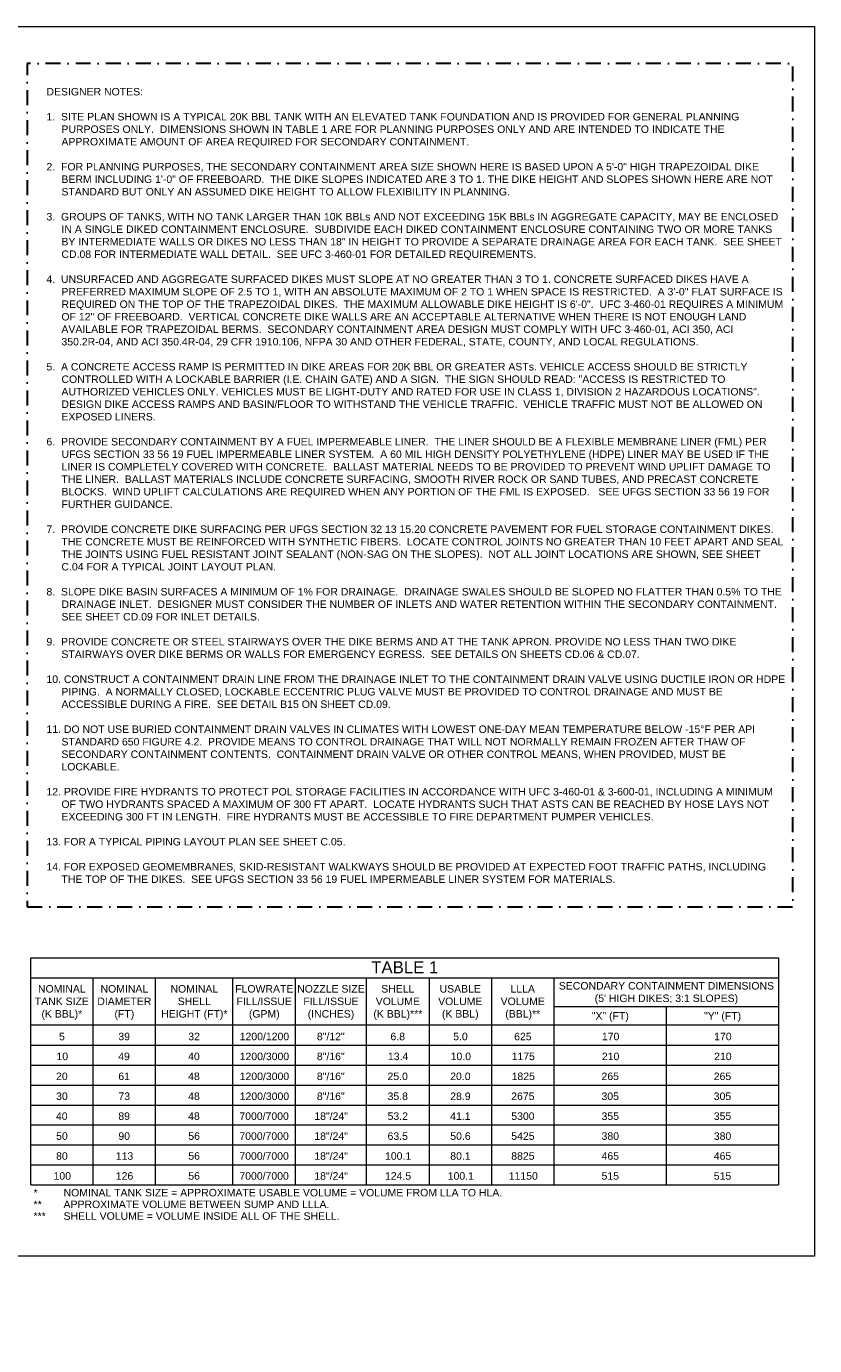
# Model space of a CAD drawing. Header units: inches. Extents: x -22619 to 33, y 1 to 25737.
# Tile 2 of 2: x -18574 to -15419, y 20459 to 25737. Entities that reach past the tile are written whole.
import ezdxf

# ---------------------------------------------------------------- set-up
doc = ezdxf.new("R2010")
doc.units = ezdxf.units.IN
doc.header["$MEASUREMENT"] = 0
doc.linetypes.add('( Dashdot )', pattern=[12.012, 6, -3, 0.012, -3])
for name, color, linetype, lineweight in [('G-ANNO-NOTE', 4, 'Continuous', 30), ('G-ANNO-SCHD', 2, 'Continuous', 0), ('G-ANNO-TEXT', 2, 'Continuous', 30)]:
    doc.layers.add(name, color=color, linetype=linetype, lineweight=lineweight)
doc.layers.add('G-ANNO-NPLT', color=2, linetype='Continuous', lineweight=0, plot=False)
doc.styles.add("AEC_AC_55Text-LeftTop_1_20'", font='arial.ttf', dxfattribs={"height": 30})
doc.styles.add('Style-Arial', font='arial.ttf')

msp = doc.modelspace()

# ---------------------------------------------------------------- linework, layer by layer
at = {"layer": 'G-ANNO-NOTE', "linetype": '( Dashdot )', "ltscale": 10, "flags": 128}
msp.add_lwpolyline([(-18570.7146, 22213.9349), (-15506.1262, 22213.9349), (-15506.1262, 25587.9842), (-18570.7146, 25587.9842), (-18570.7146, 24495.571), (-18570.7146, 22213.9349)], close=True, dxfattribs=at)
at = {"layer": 'G-ANNO-NPLT'}
msp.add_3dface([(-22618.9112, 25736.7531), (-15418.9112, 25736.7531), (-15418.9112, 20816.7531), (-22618.9112, 20816.7531)], dxfattribs=at)
at = {"layer": 'G-ANNO-SCHD'}
for p, q in [((-18556.8213, 21102.7654), (-18556.8213, 22009.9093)), ((-18556.8213, 22009.9093), (-15563.7441, 22009.9093)), ((-15563.7441, 22009.9093), (-15563.7441, 21102.7654)), ((-18556.8213, 21930.2163), (-15563.7441, 21930.2163)), ((-18308.4165, 21930.2163), (-18308.4165, 21102.7654)), ((-18058.4132, 21930.2163), (-18058.4132, 21102.7654)), ((-17748.5089, 21930.2163), (-17748.5089, 21102.7654)), ((-17498.5056, 21930.2163), (-17498.5056, 21102.7654)), ((-17214.4157, 21930.2163), (-17214.4157, 21102.7654)), ((-16962.386, 21930.2163), (-16962.386, 21102.7654)), ((-16712.3827, 21930.2163), (-16712.3827, 21102.7654)), ((-16462.3795, 21930.2163), (-16462.3795, 21102.7654)), ((-16462.3795, 21815.2162), (-15563.7441, 21815.2162)), ((-16013.0618, 21815.2162), (-16013.0618, 21102.7654)), ((-15563.7441, 21740.3095), (-18556.8213, 21740.3095)), ((-18556.8213, 21660.6165), (-15563.7441, 21660.6165)), ((-18556.8213, 21580.9235), (-15563.7441, 21580.9235)), ((-18556.8213, 21501.2305), (-15563.7441, 21501.2305)), ((-18556.8213, 21421.5374), (-15563.7441, 21421.5374)), ((-18556.8213, 21341.8444), (-15563.7441, 21341.8444)), ((-18556.8213, 21262.1514), (-15563.7441, 21262.1514)), ((-18556.8213, 21182.4584), (-15563.7441, 21182.4584)), ((-18556.8213, 21102.7654), (-15563.7441, 21102.7654))]:
    msp.add_line(p, q, dxfattribs=at)

# ---------------------------------------------------------------- texts
at = {"layer": 'G-ANNO-SCHD', "char_height": 30, "attachment_point": 2, "style": 'Style-Arial'}
for s, insert in [('\\H1.6x;TABLE 1', (-17059.4961, 21996.475)), ("SECONDARY CONTAINMENT DIMENSIONS\\P(5' HIGH DIKES; 3:1 SLOPES)", (-16012.1243, 21913.5051)), ('NOMINAL\\PTANK SIZE\\P(K BBL)*', (-18432.1273, 21901.3262)), ('NOMINAL\\PDIAMETER\\P(FT)', (-18181.8028, 21901.3262)), ('NOMINAL\\PSHELL\\PHEIGHT (FT)*', (-17901.769, 21901.3033)), ('FLOWRATE\\PFILL/ISSUE\\P(GPM)', (-17621.7923, 21901.3033)), ('NOZZLE SIZE\\PFILL/ISSUE\\P(INCHES)', (-17354.86, 21901.3033)), ('SHELL\\PVOLUME\\P(K BBL)***', (-17087.1318, 21901.3262)), ('USABLE\\PVOLUME\\P(K BBL)', (-16837.2929, 21901.3033)), ('LLLA\\PVOLUME\\P(BBL)**', (-16587.2897, 21901.3262)), ('"X" (FT)', (-16236.7603, 21793.2659, -0.0039)), ('"Y" (FT)', (-15787.4426, 21793.2659, -0.0039))]:
    msp.add_mtext(s, dxfattribs=dict(at, insert=insert))
at = {"layer": 'G-ANNO-SCHD', "char_height": 30, "style": 'Style-Arial'}
for s, insert, attachment_point, line_spacing_factor in [('5', (-18431.75, 21695.463), 5, 0.749444), ('39', (-18182.5345, 21695.463), 5, 0.749444), ('32', (-17902.5807, 21695.463), 5, 0.749444), ('1200/1200', (-17621.2321, 21695.463), 5, 0.752454), ('8"/12"', (-17355.6146, 21695.463), 5, 0.752454), ('6.8', (-17087.612, 21695.463), 5, 0.752454), ('5.0', (-16836.5155, 21695.463), 5, 0.752454), ('625', (-16586.5923, 21695.463), 5, 0.752454), ('170', (-16235.4455, 21695.463), 5, 0.75851), ('170', (-15786.1278, 21695.463), 5, 0.75851), ('10', (-18430.3437, 21615.77), 5, 0.749444), ('49', (-18183.1519, 21615.77), 5, 0.749444), ('40', (-17903.1981, 21615.77), 5, 0.749444), ('1200/3000', (-17621.2321, 21615.77), 5, 0.752454), ('8"/16"', (-17355.6146, 21615.77), 5, 0.752454), ('13.4', (-17086.1257, 21615.77), 5, 0.752454), ('10.0', (-16835.1092, 21615.77), 5, 0.752454), ('1175', (-16585.106, 21615.77), 5, 0.752454), ('210', (-16235.4455, 21615.77), 5, 0.75851), ('210', (-15786.1278, 21615.77), 5, 0.75851), ('20', (-18432.013, 21536.077), 5, 0.749444), ('61', (-18182.626, 21536.077), 5, 0.749444), ('48', (-17903.1981, 21536.077), 5, 0.749444), ('1200/3000', (-17621.2321, 21536.077), 5, 0.752454), ('8"/16"', (-17355.6146, 21536.077), 5, 0.752454), ('25.0', (-17087.7949, 21536.077), 5, 0.752454), ('20.0', (-16836.7784, 21536.077), 5, 0.752454), ('1825', (-16585.106, 21536.077), 5, 0.752454), ('265', (-16237.1147, 21536.077), 5, 0.755476), ('265', (-15787.797, 21536.077), 5, 0.755476), ('30', (-18431.7386, 21456.384), 5, 0.749444), ('73', (-18182.4202, 21456.384), 5, 0.749444), ('48', (-17903.1981, 21456.384), 5, 0.749444), ('1200/3000', (-17621.2321, 21456.384), 5, 0.752454), ('8"/16"', (-17355.6146, 21456.384), 5, 0.752454), ('35.8', (-17087.5205, 21456.384), 5, 0.752454), ('28.9', (-16836.7784, 21456.384), 5, 0.752454), ('2675', (-16586.7752, 21456.384), 5, 0.752454), ('305', (-16237.1147, 21456.384), 5, 0.755476), ('305', (-15787.797, 21456.384), 5, 0.755476), ('40', (-18432.3559, 21376.6909), 5, 0.749444), ('89', (-18182.5688, 21376.6909), 5, 0.749444), ('48', (-17903.1981, 21376.6909), 5, 0.749444), ('7000/7000', (-17622.5126, 21376.6909), 5, 0.752454), ('18"/24"', (-17354.1855, 21376.6909), 5, 0.752454), ('53.2', (-17087.5319, 21376.6909), 5, 0.752454), ('41.1', (-16837.1214, 21376.6909), 5, 0.752454), ('5300', (-16586.5122, 21376.6909), 5, 0.752454), ('355', (-16236.8403, 21376.6909), 5, 0.755476), ('355', (-15787.5226, 21376.6909), 5, 0.755476), ('50', (-18431.75, 21296.9979), 5, 0.749444), ('90', (-18182.546, 21296.9979), 5, 0.749444), ('56', (-17902.5921, 21296.9979), 5, 0.749444), ('7000/7000', (-17622.5126, 21296.9979), 5, 0.752454), ('18"/24"', (-17354.1855, 21296.9979), 5, 0.752454), ('63.5', (-17087.612, 21296.9979), 5, 0.752454), ('50.6', (-16836.5155, 21296.9979), 5, 0.752454), ('5425', (-16586.5122, 21296.9979), 5, 0.752454), ('380', (-16236.8403, 21296.9979), 5, 0.755476), ('380', (-15787.5226, 21296.9979), 5, 0.755476), ('80', (-18431.7729, 21217.3049), 5, 0.749444), ('113', (-18181.1397, 21217.3049), 5, 0.749444), ('56', (-17902.5921, 21217.3049), 5, 0.749444), ('7000/7000', (-17622.5126, 21217.3049), 5, 0.752454), ('18"/24"', (-17354.1855, 21217.3049), 5, 0.752454), ('100.1', (-17086.1257, 21217.3049), 5, 0.752454), ('80.1', (-16836.5383, 21217.3049), 5, 0.752454), ('8825', (-16586.5351, 21217.3049), 5, 0.752454), ('465', (-16236.8403, 21217.3049), 5, 0.755476), ('465', (-15787.5226, 21217.3049), 5, 0.755476), ('100', (-18430.3437, 21137.6119), 5, 0.749444), ('126', (-18181.1397, 21137.6119), 5, 0.749444), ('56', (-17902.5921, 21137.6119), 5, 0.749444), ('7000/7000', (-17622.5126, 21137.6119), 5, 0.752454), ('18"/24"', (-17354.1855, 21137.6119), 5, 0.752454), ('124.5', (-17086.1257, 21137.6119), 5, 0.752454), ('100.1', (-16835.1092, 21137.6119), 5, 0.752454), ('11150', (-16585.106, 21137.6119), 5, 0.752454), ('515', (-16236.8403, 21137.6119), 5, 0.755476), ('515', (-15787.5226, 21137.6119), 5, 0.755476), ('*^INOMINAL TANK SIZE = APPROXIMATE USABLE VOLUME = VOLUME FROM LLA TO HLA.', (-18545.2357, 21085.964), 1, 0.755476), ('**^IAPPROXIMATE VOLUME BETWEEN SUMP AND LLLA.', (-18545.2357, 21039.1627), 1, 0.755476), ('***^ISHELL VOLUME = VOLUME INSIDE ALL OF THE SHELL.', (-18545.2357, 20992.3613), 1, 0.755476)]:
    msp.add_mtext(s, dxfattribs=dict(at, insert=insert, attachment_point=attachment_point, line_spacing_factor=line_spacing_factor))
at = {"layer": 'G-ANNO-TEXT', "insert": (-18493.6687, 25540.4891), "char_height": 30, "width": 2948.9472, "attachment_point": 1, "style": "AEC_AC_55Text-LeftTop_1_20'"}
msp.add_mtext('\\PDESIGNER NOTES:\\P\\P\\pi-60,l60;1.  SITE PLAN SHOWN IS A TYPICAL 20K BBL TANK WITH AN ELEVATED TANK FOUNDATION AND IS PROVIDED FOR GENERAL PLANNING PURPOSES ONLY.  DIMENSIONS SHOWN IN TABLE 1 ARE FOR PLANNING PURPOSES ONLY AND ARE INTENDED TO INDICATE THE APPROXIMATE AMOUNT OF AREA REQUIRED FOR SECONDARY CONTAINMENT.\\P\\pi0,l0;\\P\\pi-60,l60;2.  FOR PLANNING PURPOSES, THE SECONDARY CONTAINMENT AREA SIZE SHOWN HERE IS BASED UPON A 5\'-0" HIGH TRAPEZOIDAL DIKE BERM INCLUDING 1\'-0" OF FREEBOARD.  THE DIKE SLOPES INDICATED ARE 3 TO 1. THE DIKE HEIGHT AND SLOPES SHOWN HERE ARE NOT STANDARD BUT ONLY AN ASSUMED DIKE HEIGHT TO ALLOW FLEXIBILITY IN PLANNING.\\P\\pi0,l0;\\P\\pi-60,l60,t60;3.  GROUPS OF TANKS, WITH NO TANK LARGER THAN 10K BBLs AND NOT EXCEEDING 15K BBLs IN AGGREGATE CAPACITY, MAY BE ENCLOSED IN A SINGLE DIKED CONTAINMENT ENCLOSURE.  SUBDIVIDE EACH DIKED CONTAINMENT ENCLOSURE CONTAINING TWO OR MORE TANKS BY INTERMEDIATE WALLS OR DIKES NO LESS THAN 18" IN HEIGHT TO PROVIDE A SEPARATE DRAINAGE AREA FOR EACH TANK.  SEE SHEET CD.08 FOR INTERMEDIATE WALL DETAIL.  SEE UFC 3-460-01 FOR DETAILED REQUIREMENTS.\\P\\pi0,l0,tz;\\P\\pi-60,l60;4.  UNSURFACED AND AGGREGATE SURFACED DIKES MUST SLOPE AT NO GREATER THAN 3 TO 1. CONCRETE SURFACED DIKES HAVE A PREFERRED MAXIMUM SLOPE OF 2.5 TO 1, WITH AN ABSOLUTE MAXIMUM OF 2 TO 1 WHEN SPACE IS RESTRICTED.  A 3\'-0" FLAT SURFACE IS REQUIRED ON THE TOP OF THE TRAPEZOIDAL DIKES.  THE MAXIMUM ALLOWABLE DIKE HEIGHT IS 6\'-0".  UFC 3-460-01 REQUIRES A MINIMUM OF 12" OF FREEBOARD.  VERTICAL CONCRETE DIKE WALLS ARE AN ACCEPTABLE ALTERNATIVE WHEN THERE IS NOT ENOUGH LAND AVAILABLE FOR TRAPEZOIDAL BERMS.  SECONDARY CONTAINMENT AREA DESIGN MUST COMPLY WITH UFC 3-460-01, ACI 350, ACI 350.2R-04, AND ACI 350.4R-04, 29 CFR 1910.106, NFPA 30 AND OTHER FEDERAL, STATE, COUNTY, AND LOCAL REGULATIONS. \\P\\pi0,l0;\\P\\pi-60,l60;5.  A CONCRETE ACCESS RAMP IS PERMITTED IN DIKE AREAS FOR 20K BBL OR GREATER ASTs. VEHICLE ACCESS SHOULD BE STRICTLY CONTROLLED WITH A LOCKABLE BARRIER (I.E. CHAIN GATE) AND A SIGN.  THE SIGN SHOULD READ: "ACCESS IS RESTRICTED TO AUTHORIZED VEHICLES ONLY. VEHICLES MUST BE LIGHT-DUTY AND RATED FOR USE IN CLASS 1, DIVISION 2 HAZARDOUS LOCATIONS".  DESIGN DIKE ACCESS RAMPS AND BASIN/FLOOR TO WITHSTAND THE VEHICLE TRAFFIC.  VEHICLE TRAFFIC MUST NOT BE ALLOWED ON EXPOSED LINERS.\\P\\pi0,l0;\\P\\pi-60,l60;6.  PROVIDE SECONDARY CONTAINMENT BY A FUEL IMPERMEABLE LINER.  THE LINER SHOULD BE A FLEXIBLE MEMBRANE LINER (FML) PER UFGS SECTION 33 56 19 FUEL IMPERMEABLE LINER SYSTEM.  A 60 MIL HIGH DENSITY POLYETHYLENE (HDPE) LINER MAY BE USED IF THE LINER IS COMPLETELY COVERED WITH CONCRETE.  BALLAST MATERIAL NEEDS TO BE PROVIDED TO PREVENT WIND UPLIFT DAMAGE TO THE LINER.  BALLAST MATERIALS INCLUDE CONCRETE SURFACING, SMOOTH RIVER ROCK OR SAND TUBES, AND PRECAST CONCRETE BLOCKS.  WIND UPLIFT CALCULATIONS ARE REQUIRED WHEN ANY PORTION OF THE FML IS EXPOSED.   SEE UFGS SECTION 33 56 19 FOR FURTHER GUIDANCE.\\P\\pi0,l0;\\P\\pi-60,l60;7.  PROVIDE CONCRETE DIKE SURFACING PER UFGS SECTION 32 13 15.20 CONCRETE PAVEMENT FOR FUEL STORAGE CONTAINMENT DIKES.  THE CONCRETE MUST BE REINFORCED WITH SYNTHETIC FIBERS.  LOCATE CONTROL JOINTS NO GREATER THAN 10 FEET APART AND SEAL THE JOINTS USING FUEL RESISTANT JOINT SEALANT (NON-SAG ON THE SLOPES).  NOT ALL JOINT LOCATIONS ARE SHOWN, SEE SHEET C.04 FOR A TYPICAL JOINT LAYOUT PLAN.\\P\\pi0,l0;\\P\\pi-60,l60;8.  SLOPE DIKE BASIN SURFACES A MINIMUM OF 1% FOR DRAINAGE.  DRAINAGE SWALES SHOULD BE SLOPED NO FLATTER THAN 0.5% TO THE DRAINAGE INLET.  DESIGNER MUST CONSIDER THE NUMBER OF INLETS AND WATER RETENTION WITHIN THE SECONDARY CONTAINMENT. SEE SHEET CD.09 FOR INLET DETAILS.\\P\\pi0,l0;\\P\\pi-60,l60;9.  PROVIDE CONCRETE OR STEEL STAIRWAYS OVER THE DIKE BERMS AND AT THE TANK APRON. PROVIDE NO LESS THAN TWO DIKE STAIRWAYS OVER DIKE BERMS OR WALLS FOR EMERGENCY EGRESS.  SEE DETAILS ON SHEETS CD.06 & CD.07.  \\P\\pi0,l0;\\P\\pi-60,l60;10. CONSTRUCT A CONTAINMENT DRAIN LINE FROM THE DRAINAGE INLET TO THE CONTAINMENT DRAIN VALVE USING DUCTILE IRON OR HDPE PIPING.  A NORMALLY CLOSED, LOCKABLE ECCENTRIC PLUG VALVE MUST BE PROVIDED TO CONTROL DRAINAGE AND MUST BE ACCESSIBLE DURING A FIRE.  SEE DETAIL B15 ON SHEET CD.09.\\P\\pi0,l0;\\P\\pi-60,l60;11. DO NOT USE BURIED CONTAINMENT DRAIN VALVES IN CLIMATES WITH LOWEST ONE-DAY MEAN TEMPERATURE BELOW -15°F PER API STANDARD 650 FIGURE 4.2.  PROVIDE MEANS TO CONTROL DRAINAGE THAT WILL NOT NORMALLY REMAIN FROZEN AFTER THAW OF SECONDARY CONTAINMENT CONTENTS.  CONTAINMENT DRAIN VALVE OR OTHER CONTROL MEANS, WHEN PROVIDED, MUST BE LOCKABLE.\\P\\pi0,l0;\\P\\pi-60,l60;12. PROVIDE FIRE HYDRANTS TO PROTECT POL STORAGE FACILITIES IN ACCORDANCE WITH UFC 3-460-01 & 3-600-01, INCLUDING A MINIMUM OF TWO HYDRANTS SPACED A MAXIMUM OF 300 FT APART.  LOCATE HYDRANTS SUCH THAT ASTS CAN BE REACHED BY HOSE LAYS NOT EXCEEDING 300 FT IN LENGTH.  FIRE HYDRANTS MUST BE ACCESSIBLE TO FIRE DEPARTMENT PUMPER VEHICLES. \\P\\pi0,l0;\\P13. FOR A TYPICAL PIPING LAYOUT PLAN SEE SHEET C.05.\\P\\P\\pi-60,l60;14. FOR EXPOSED GEOMEMBRANES, SKID-RESISTANT WALKWAYS SHOULD BE PROVIDED AT EXPECTED FOOT TRAFFIC PATHS, INCLUDING THE TOP OF THE DIKES.  SEE UFGS SECTION 33 56 19 FUEL IMPERMEABLE LINER SYSTEM FOR MATERIALS.', dxfattribs=at)

doc.saveas('drawing.dxf')
